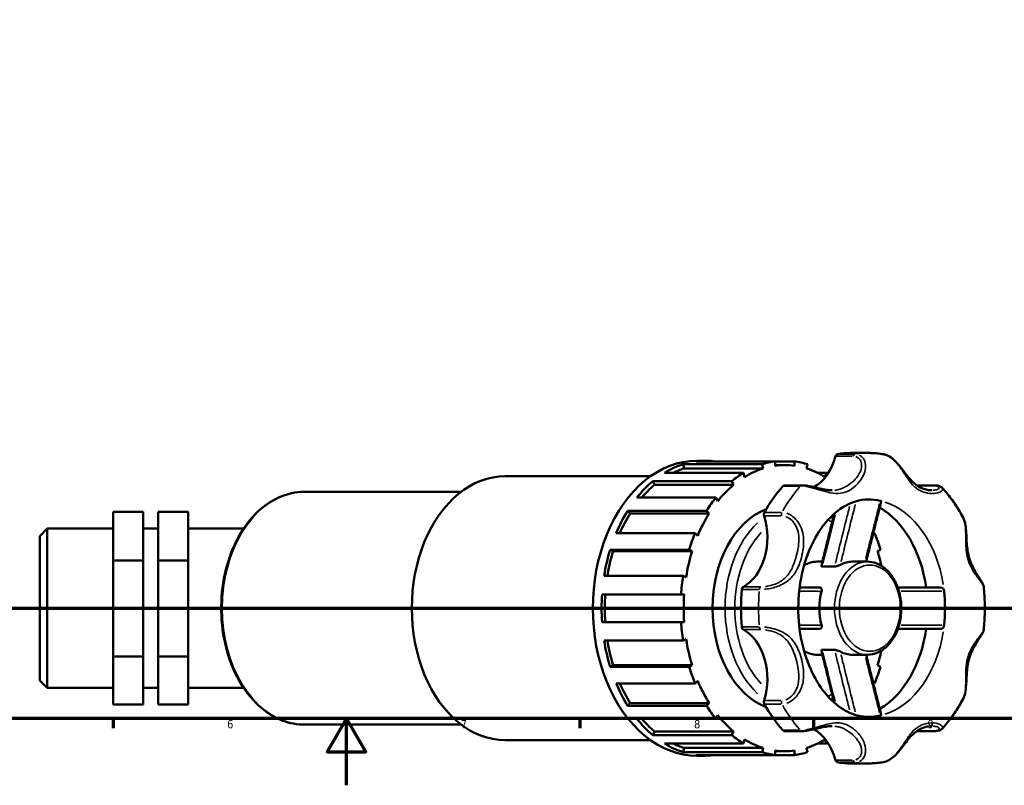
# Model space of a CAD drawing. Header units: millimetres. Extents: x 0 to 1019, y 0 to 1098.
# Tile 2 of 8: x 322 to 618, y 0 to 230. Entities that reach past the tile are written whole.
import ezdxf

# ---------------------------------------------------------------- set-up
doc = ezdxf.new("R2010")
doc.units = ezdxf.units.MM
doc.linetypes.add('CHAIN', pattern=[0.7087, 0.4724, -0.0591, 0.1181, -0.0591])
for name, color, linetype, lineweight in [('Border (ISO)', 7, 'Continuous', 70), ('Section Line (ISO)', 7, 'CHAIN', 70), ('Visible (ISO)', 7, 'Continuous', 50), ('Visible Narrow (ISO)', 7, 'Continuous', 35)]:
    doc.layers.add(name, color=color, linetype=linetype, lineweight=lineweight)
doc.styles.add('Note Text (ISO)', font='tahoma.ttf')

# ---------------------------------------------------------------- blocks, each defined once
blk = doc.blocks.new('Borders Default Border')
at = {"layer": 'Border (ISO)'}
for p, q in [((350.42, 20), (350.42, 17.1)), ((490.58, 20), (490.58, 17.1)), ((560.67, 20), (560.67, 17.1))]:
    blk.add_line(p, q, dxfattribs=at)
at = {"layer": 'Border (ISO)', "flags": 128}
for points in [[(20, 20), (20, 574), (821, 574), (821, 20), (20, 20)], [(420.5, 0), (420.5, 20), (414.73, 10), (426.27, 10), (420.5, 20)]]:
    blk.add_lwpolyline(points, dxfattribs=at)
at = {"layer": 'Border (ISO)', "color": 232, "true_color": 0xca0064, "char_height": 2.5, "attachment_point": 7, "style": 'Note Text (ISO)'}
for s, insert in [('6', (384.66, 17.05)), ('7', (454.77, 17.1)), ('8', (524.81, 17.04)), ('9', (594.88, 17.05))]:
    blk.add_mtext(s, dxfattribs=dict(at, insert=insert))
blk = doc.blocks.new('2dTransSection0')
at = {"layer": 'Section Line (ISO)', "linetype": 'CHAIN'}
blk.add_line((255.14, 53.13), (757.1, 53.13), dxfattribs=at)

msp = doc.modelspace()

# ---------------------------------------------------------------- linework, layer by layer
at = {"layer": 'Visible (ISO)'}
for p, q in [((571.842, 99.707), (577.111, 99.707)), ((521.515, 96.307), (545.227, 96.307)), ((521.515, 96.307), (521.806, 95.039)), ((545.518, 95.039), (521.806, 95.039)), ((549.141, 97.184), (525.429, 97.184)), ((525.722, 97.378), (528.356, 97.378)), ((545.227, 96.307), (545.518, 95.039)), ((549.141, 97.184), (554.996, 97.184)), ((549.141, 95.85), (549.141, 97.184)), ((552.069, 96.05), (549.141, 96.05)), ((554.996, 97.184), (554.996, 95.85)), ((558.619, 95.039), (558.91, 96.307)), ((468.088, 92.72), (511.749, 92.72)), ((539.659, 93.748), (515.947, 93.748)), ((539.95, 92.48), (539.659, 93.748)), ((561.874, 93.748), (564.479, 93.748)), ((564.479, 93.748), (564.187, 92.48)), ((512.416, 91.204), (536.128, 91.204)), ((512.416, 91.204), (512.97, 90.125)), ((536.682, 90.125), (512.97, 90.125)), ((536.128, 91.204), (536.682, 90.125)), ((557.23, 89.99), (551.96, 89.99)), ((591.724, 89.99), (596.993, 89.99)), ((407.868, 88.063), (454.915, 88.063)), ((531.391, 86.337), (507.679, 86.337)), ((531.945, 85.258), (531.391, 86.337)), ((350.411, 81.999), (359.411, 81.999)), ((350.411, 67.473), (350.411, 81.999)), ((359.411, 67.473), (359.411, 81.999)), ((363.911, 81.999), (363.911, 67.473)), ((363.911, 81.999), (372.911, 81.999)), ((372.911, 81.999), (372.911, 67.473)), ((504.877, 82.374), (528.589, 82.374)), ((504.877, 82.374), (505.639, 81.59)), ((529.352, 81.59), (505.639, 81.59)), ((528.589, 82.374), (529.352, 81.59)), ((328.411, 74.783), (330.661, 77.033)), ((330.661, 77.033), (330.661, 29.23)), ((330.661, 77.033), (350.411, 77.033)), ((359.411, 77.033), (363.911, 77.033)), ((372.911, 77.033), (389.626, 77.033)), ((328.411, 31.48), (328.411, 74.783)), ((525.147, 75.675), (501.435, 75.675)), ((525.91, 74.892), (525.147, 75.675)), ((578.99, 75.675), (578.493, 75.165)), ((578.621, 75.675), (578.99, 75.675)), ((499.636, 70.682), (523.348, 70.682)), ((499.636, 70.682), (500.533, 70.27)), ((524.245, 70.27), (500.533, 70.27)), ((523.348, 70.682), (524.245, 70.27)), ((579.892, 70.27), (580.789, 70.682)), ((350.411, 67.473), (359.411, 67.473)), ((350.411, 38.606), (350.411, 67.473)), ((359.411, 38.606), (359.411, 67.473)), ((363.911, 67.473), (363.911, 38.606)), ((363.911, 67.473), (372.911, 67.473)), ((372.911, 67.473), (372.911, 38.606)), ((561.778, 67.104), (563.341, 67.104)), ((563.325, 65.648), (567.037, 65.648)), ((572.317, 67.104), (576.854, 67.104)), ((521.539, 62.807), (497.827, 62.807)), ((522.436, 62.395), (521.539, 62.807)), ((497.207, 57.272), (520.919, 57.272)), ((520.919, 57.272), (521.862, 57.272)), ((520.919, 48.992), (497.207, 48.992)), ((521.862, 48.992), (520.919, 48.992)), ((497.827, 43.456), (521.539, 43.456)), ((521.539, 43.456), (522.436, 43.868)), ((350.411, 38.606), (359.411, 38.606)), ((350.411, 24.264), (350.411, 38.606)), ((359.411, 24.264), (359.411, 38.606)), ((363.911, 38.606), (363.911, 24.264)), ((363.911, 38.606), (372.911, 38.606)), ((372.911, 38.606), (372.911, 24.264)), ((561.778, 39.159), (563.341, 39.159)), ((563.325, 40.615), (567.037, 40.615)), ((572.317, 39.159), (576.854, 39.159)), ((500.533, 35.993), (499.636, 35.581)), ((523.348, 35.581), (499.636, 35.581)), ((524.245, 35.993), (500.533, 35.993)), ((524.245, 35.993), (523.348, 35.581)), ((580.789, 35.581), (579.892, 35.993)), ((328.411, 31.48), (330.661, 29.23)), ((501.435, 30.588), (525.147, 30.588)), ((525.147, 30.588), (525.91, 31.372)), ((578.493, 31.098), (578.99, 30.588)), ((578.99, 30.588), (578.621, 30.588)), ((330.661, 29.23), (350.411, 29.23)), ((359.411, 29.23), (363.911, 29.23)), ((372.911, 29.23), (389.626, 29.23)), ((350.411, 24.264), (359.411, 24.264)), ((363.911, 24.264), (372.911, 24.264)), ((505.639, 24.673), (504.877, 23.889)), ((528.589, 23.889), (504.877, 23.889)), ((529.352, 24.673), (505.639, 24.673)), ((529.352, 24.673), (528.589, 23.889)), ((531.391, 19.926), (531.945, 21.005)), ((407.868, 18.2), (454.915, 18.2)), ((507.679, 19.926), (531.391, 19.926)), ((512.97, 16.138), (512.416, 15.059)), ((536.128, 15.059), (512.416, 15.059)), ((536.682, 16.138), (512.97, 16.138)), ((536.682, 16.138), (536.128, 15.059)), ((551.96, 16.273), (557.23, 16.273)), ((596.993, 16.273), (591.724, 16.273)), ((468.088, 13.543), (511.749, 13.543)), ((515.947, 12.515), (539.659, 12.515)), ((539.659, 12.515), (539.95, 13.783)), ((564.479, 12.515), (561.874, 12.515)), ((564.187, 13.783), (564.479, 12.515)), ((521.806, 11.224), (521.515, 9.956)), ((545.227, 9.956), (521.515, 9.956)), ((545.518, 11.224), (521.806, 11.224)), ((525.429, 9.079), (549.141, 9.079)), ((525.722, 8.885), (528.356, 8.885)), ((545.518, 11.224), (545.227, 9.956)), ((549.141, 9.079), (549.141, 10.413)), ((552.069, 10.213), (549.141, 10.213)), ((554.996, 9.079), (549.141, 9.079)), ((554.996, 10.413), (554.996, 9.079)), ((558.91, 9.956), (558.619, 11.224)), ((571.842, 6.557), (577.111, 6.557))]:
    msp.add_line(p, q, dxfattribs=at)
for centre, major_axis, start_param, end_param in [((556.852, 104.311), (0, -15.808), 0.3543387, 1.2086624), ((567.989, 98.344), (0, 1.035), 0.1199383, 1.2086624), ((571.842, 53.132), (0, 46.575), 0, 0.1199383), ((525.722, 53.132), (0, 44.246), 0, 3.1415927), ((528.356, 53.132), (0, 44.246), 0.2204549, 0.4078636), ((528.356, 53.132), (0, 42.919), 0.217548, 0.3290147), ((528.356, 53.132), (0, 44.246), 6.189481, 6.3768896), ((552.069, 53.132), (0, 42.919), 0.217548, 0.4107706), ((552.069, 53.132), (0, 44.246), 0.0937043, 0.2204549), ((552.069, 53.132), (0, 42.919), 6.186574, 6.3797966), ((552.069, 53.132), (0, 44.246), 6.0627304, 6.189481), ((552.069, 53.132), (0, 42.919), 5.8724147, 6.0656373), ((468.088, 53.132), (0, 39.589), 0, 3.1415927), ((552.069, 53.132), (0, -44.246), 3.5494562, 3.6762069), ((552.069, 53.132), (0, 44.246), 5.8582089, 5.8753217), ((528.356, 53.132), (0, 44.246), 0.5346142, 0.7220229), ((528.356, 53.132), (0, -42.919), 3.6732999, 3.8277587), ((552.069, 53.132), (0, -42.919), 3.6732999, 3.8665225), ((571.842, 53.132), (0, -46.575), 3.8070525, 4.0469291), ((551.96, 88.955), (0, 1.035), 0, 0.6654598), ((591.724, 88.955), (0, 1.035), 0, 0.0705857), ((552.069, 53.132), (0, -44.246), 3.8636155, 3.9903661), ((577.111, 53.132), (0, 32.602), 6.1255075, 6.2831853), ((552.069, 53.132), (0, 30.74), 0.2602148, 2.8813778), ((571.842, 53.132), (0, 32.602), 4.9040362, 5.8957875), ((528.356, 53.132), (0, 44.246), 0.8487735, 1.0361821), ((528.356, 53.132), (0, -42.919), 3.9874591, 4.15936), ((552.069, 53.132), (0, -42.919), 3.9874591, 4.1806818), ((535.653, 74.331), (0, -15.808), 0.3621339, 1.9940606), ((546.511, 81.249), (0, -1.035), 4.0469291, 5.1356532), ((552.069, 53.132), (0, -44.246), 4.1777748, 4.3045254), ((552.069, 53.132), (0, 44.246), 5.1202526, 5.2470032), ((528.356, 53.132), (0, 44.246), 1.1629327, 1.3503414), ((528.356, 53.132), (0, -42.919), 4.3016184, 4.4849977), ((552.069, 53.132), (0, -42.919), 4.3016184, 4.494841), ((552.069, 53.132), (0, 42.919), 5.0138607, 5.1231596), ((561.778, 53.132), (0, 13.972), 0, 0.4091136), ((572.317, 53.132), (0, 13.973), 0, 0.3695748), ((552.069, 53.132), (0, -44.246), 4.491934, 4.6186847), ((539.872, 58.581), (0, 1.035), 0.3621339, 1.450858), ((528.356, 53.132), (0, 44.246), 1.477092, 1.6645006), ((528.356, 53.132), (0, -42.919), 4.6157777, 4.8090003), ((552.069, 53.132), (0, -42.919), 4.6157777, 4.8090003), ((571.842, 53.132), (0, -46.575), 4.5924507, 4.8323273), ((572.317, 53.132), (0, -13.972), 4.3428142, 5.0819638), ((577.111, 53.132), (0, 32.603), 4.5547112, 4.8700668), ((552.069, 53.132), (0, -44.246), 4.8060933, 4.9328439), ((539.872, 47.683), (0, -1.035), 4.8323273, 5.9210514), ((535.653, 31.932), (0, 15.808), 4.2891247, 5.9210514), ((571.842, 53.132), (0, -32.602), 0.3873978, 1.3791491), ((528.356, 53.132), (0, 44.246), 1.7912513, 1.9786599), ((528.356, 53.132), (0, -42.919), 4.9397802, 5.1231596), ((552.069, 53.132), (0, -42.919), 4.9299369, 5.1231596), ((561.778, 53.132), (0, -13.972), 5.8740717, 6.2831853), ((572.317, 53.132), (0, -13.973), 5.9136105, 6.2831853), ((552.069, 53.132), (0, 42.919), 4.3016184, 4.4109173), ((552.069, 53.132), (0, -44.246), 5.1202526, 5.2470032), ((552.069, 53.132), (0, 44.246), 4.1777748, 4.3045254), ((528.356, 53.132), (0, 44.246), 2.1054105, 2.2928192), ((528.356, 53.132), (0, -42.919), 5.265418, 5.4373188), ((552.069, 53.132), (0, -42.919), 5.2440962, 5.4373188), ((552.069, 53.132), (0, -44.246), 5.4344118, 5.5611625), ((546.511, 25.014), (0, -1.035), 4.2891247, 5.3778488), ((571.842, 53.132), (0, -46.575), 5.3778488, 5.6177255), ((552.069, 53.132), (0, -42.919), 5.5582555, 5.7514781), ((577.111, 53.132), (0, -32.602), 0, 0.1576778), ((528.356, 53.132), (0, 44.246), 2.4195698, 2.6069784), ((528.356, 53.132), (0, -42.919), 5.5970192, 5.7514781), ((552.069, 53.132), (0, -44.246), 5.7485711, 5.8753217), ((551.96, 17.308), (0, -1.035), 5.6177255, 6.2831853), ((556.852, 1.952), (0, 15.808), 5.0745229, 5.9288438), ((591.724, 17.308), (0, -1.035), 6.2125201, 6.2831853), ((528.356, 53.132), (0, -44.246), 5.8753217, 6.0627304), ((528.356, 53.132), (0, -42.919), 5.9541706, 6.0656373), ((552.069, 53.132), (0, -42.919), 5.8724147, 6.0656373), ((552.069, 53.132), (0, -42.919), 0.217548, 0.4107706), ((552.069, 53.132), (0, 44.246), 3.5494562, 3.5665691), ((528.356, 53.132), (0, -44.246), 6.189481, 6.3768896), ((552.069, 53.132), (0, -44.246), 6.0627304, 6.189481), ((552.069, 53.132), (0, -42.919), 6.186574, 6.3797966), ((552.069, 53.132), (0, -44.246), 0.0937043, 0.2204549), ((567.989, 7.919), (0, -1.035), 5.0745229, 6.163247), ((571.842, 53.132), (0, -46.575), 6.163247, 6.2831853)]:
    msp.add_ellipse(centre, major_axis=major_axis, ratio=0.7071068, start_param=start_param, end_param=end_param, dxfattribs=at)
for points, knots in [([(581.653, 99.32), (581.353, 99.371), (581.052, 99.417), (580.449, 99.5), (580.147, 99.536), (579.541, 99.598), (579.238, 99.624), (578.631, 99.665), (578.327, 99.681), (577.72, 99.701), (577.416, 99.707), (577.111, 99.707)], [3.02116393, 3.02116393, 3.02116393, 3.02116393, 3.04524968, 3.04524968, 3.06933542, 3.06933542, 3.09342117, 3.09342117, 3.11750691, 3.11750691, 3.14159265, 3.14159265, 3.14159265, 3.14159265]), ([(596.275, 88.504), (595.931, 88.504), (595.558, 88.532), (594.701, 88.664), (594.212, 88.783), (593.257, 89.109), (592.79, 89.317), (591.898, 89.818), (591.473, 90.111), (590.653, 90.786), (590.258, 91.169), (589.471, 92.03), (589.08, 92.509), (588.355, 93.444), (588.028, 93.882), (587.407, 94.702), (587.12, 95.078), (586.561, 95.778), (586.293, 96.102), (585.505, 96.991), (584.953, 97.544), (583.815, 98.441), (583.235, 98.799), (582.309, 99.168), (581.983, 99.263), (581.653, 99.32)], [1.0280299, 1.0280299, 1.0280299, 1.0280299, 1.2108726, 1.2108726, 1.4388868, 1.4388868, 1.6669009, 1.6669009, 1.8949151, 1.8949151, 2.1229293, 2.1229293, 2.3509434, 2.3509434, 2.5296894, 2.5296894, 2.6717314, 2.6717314, 2.7922843, 2.7922843, 3.0093437, 3.0093437, 3.2055752, 3.2055752, 3.3081715, 3.3081715, 3.3081715, 3.3081715]), ([(566.295, 88.504), (565.834, 88.504), (565.34, 88.541), (564.262, 88.691), (563.677, 88.805), (562.44, 89.08), (561.79, 89.239), (560.527, 89.534), (559.916, 89.67), (558.73, 89.88), (558.155, 89.955), (557.49, 89.987), (557.358, 89.99), (557.23, 89.99)], [2.351331, 2.351331, 2.351331, 2.351331, 2.556939, 2.556939, 2.762547, 2.762547, 2.9638317, 2.9638317, 3.1471749, 3.1471749, 3.3323036, 3.3323036, 3.379371, 3.379371, 3.379371, 3.379371]), ([(596.993, 89.99), (597.174, 89.99), (597.349, 89.983), (597.686, 89.956), (597.849, 89.934), (598.162, 89.875), (598.312, 89.837), (598.605, 89.737), (598.748, 89.675), (599.026, 89.512), (599.164, 89.411), (599.291, 89.273)], [0, 0, 0, 0, 0.06609124, 0.06609124, 0.13218247, 0.13218247, 0.19827371, 0.19827371, 0.26436494, 0.26436494, 0.33045618, 0.33045618, 0.33045618, 0.33045618]), ([(605.584, 80.336), (605.231, 80.995), (604.864, 81.642), (604.104, 82.914), (603.71, 83.538), (602.896, 84.759), (602.476, 85.357), (601.61, 86.526), (601.164, 87.096), (600.246, 88.207), (599.775, 88.748), (599.291, 89.273)], [2.21910908, 2.21910908, 2.21910908, 2.21910908, 2.27270278, 2.27270278, 2.32629648, 2.32629648, 2.37989018, 2.37989018, 2.43348389, 2.43348389, 2.48707759, 2.48707759, 2.48707759, 2.48707759]), ([(407.868, 88.063), (405.233, 88.063), (402.599, 87.477), (397.582, 85.194), (395.204, 83.486), (390.925, 79.106), (389.033, 76.417), (385.944, 70.338), (384.751, 66.943), (383.189, 59.803), (382.821, 56.058), (382.943, 48.594), (383.435, 44.877), (385.231, 37.841), (386.536, 34.524), (389.838, 28.629), (391.833, 26.051), (396.315, 21.917), (398.797, 20.355), (403.507, 18.601), (405.687, 18.2), (407.868, 18.2)], [3.1415927, 3.1415927, 3.1415927, 3.1415927, 3.4528142, 3.4528142, 3.7682002, 3.7682002, 4.0892315, 4.0892315, 4.412334, 4.412334, 4.7356618, 4.7356618, 5.0589449, 5.0589449, 5.3822774, 5.3822774, 5.7052511, 5.7052511, 6.025647, 6.025647, 6.2831853, 6.2831853, 6.2831853, 6.2831853]), ([(577.111, 85.734), (574.597, 85.734), (572.046, 85.012), (567.456, 82.14), (565.439, 80.296), (561.977, 75.75), (560.5, 73.149), (558.144, 67.353), (557.258, 64.17), (556.181, 57.514), (555.993, 54.042), (556.346, 47.185), (556.888, 43.801), (558.621, 37.492), (559.811, 34.568), (562.657, 29.466), (564.312, 27.29), (567.884, 23.793), (569.801, 22.507), (573.518, 20.898), (575.318, 20.529), (577.111, 20.529)], [3.1415927, 3.1415927, 3.1415927, 3.1415927, 3.5581111, 3.5581111, 3.8898766, 3.8898766, 4.1906431, 4.1906431, 4.4874344, 4.4874344, 4.7850779, 4.7850779, 5.0830796, 5.0830796, 5.3801974, 5.3801974, 5.6776551, 5.6776551, 5.9862192, 5.9862192, 6.2831853, 6.2831853, 6.2831853, 6.2831853]), ([(576.501, 67.104), (576.709, 67.967), (576.92, 68.829), (577.45, 70.985), (577.772, 72.278), (578.417, 74.865), (578.742, 76.157), (579.393, 78.741), (579.719, 80.033), (580.373, 82.616), (580.701, 83.908), (581.029, 85.199)], [0.2885555, 0.2885555, 0.2885555, 0.2885555, 0.5625541, 0.5625541, 0.974225, 0.974225, 1.3858959, 1.3858959, 1.7975668, 1.7975668, 2.2092377, 2.2092377, 2.2092377, 2.2092377]), ([(580.731, 85.33), (580.822, 85.309), (580.893, 85.288), (580.998, 85.246), (581.026, 85.225), (581.03, 85.204), (581.029, 85.201), (581.029, 85.199)], [0, 0, 0, 0, 0.038898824, 0.038898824, 0.08120169, 0.08120169, 0.087404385, 0.087404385, 0.087404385, 0.087404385]), ([(563.03, 65.803), (563.339, 67.105), (563.654, 68.403), (564.29, 70.995), (564.611, 72.289), (565.256, 74.875), (565.58, 76.166), (566.229, 78.749), (566.555, 80.039), (566.895, 81.381), (566.908, 81.433), (566.921, 81.485)], [0.1004788, 0.1004788, 0.1004788, 0.1004788, 0.5114435, 0.5114435, 0.9224082, 0.9224082, 1.3333729, 1.3333729, 1.7443376, 1.7443376, 1.7608963, 1.7608963, 1.7608963, 1.7608963]), ([(611.766, 59.515), (611.734, 59.827), (611.641, 60.087), (611.387, 60.666), (611.203, 60.982), (610.784, 61.66), (610.546, 62.021), (610.023, 62.824), (609.735, 63.27), (609.103, 64.314), (608.763, 64.922), (608.135, 66.212), (607.851, 66.896), (607.378, 68.312), (607.19, 69.043), (606.905, 70.551), (606.807, 71.327), (606.67, 72.915), (606.63, 73.728), (606.559, 75.194), (606.529, 75.844), (606.437, 76.994), (606.385, 77.496), (606.239, 78.403), (606.153, 78.812), (605.92, 79.6), (605.774, 79.98), (605.584, 80.336)], [0.4807483, 0.4807483, 0.4807483, 0.4807483, 0.605662, 0.605662, 0.7706886, 0.7706886, 0.9425204, 0.9425204, 1.1348062, 1.1348062, 1.3743605, 1.3743605, 1.6231806, 1.6231806, 1.8720007, 1.8720007, 2.1208208, 2.1208208, 2.3683933, 2.3683933, 2.5619029, 2.5619029, 2.7130036, 2.7130036, 2.8409765, 2.8409765, 2.9689495, 2.9689495, 2.9689495, 2.9689495]), ([(563.325, 65.648), (563.235, 65.648), (563.161, 65.659), (563.061, 65.7), (563.033, 65.729), (563.026, 65.777), (563.027, 65.79), (563.03, 65.803)], [0, 0, 0, 0, 0.038229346, 0.038229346, 0.073705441, 0.073705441, 0.08581905, 0.08581905, 0.08581905, 0.08581905]), ([(568.748, 66.161), (568.654, 66.109), (568.541, 66.056), (568.273, 65.943), (568.115, 65.884), (567.785, 65.777), (567.611, 65.73), (567.371, 65.681), (567.297, 65.669), (567.158, 65.653), (567.094, 65.648), (567.037, 65.648)], [0, 0, 0, 0, 0.04286007, 0.04286007, 0.09299754, 0.09299754, 0.14676667, 0.14676667, 0.17209893, 0.17209893, 0.19662858, 0.19662858, 0.19662858, 0.19662858]), ([(576.854, 39.159), (577.911, 39.159), (578.966, 39.386), (580.983, 40.264), (581.941, 40.926), (583.683, 42.635), (584.458, 43.697), (585.736, 46.109), (586.232, 47.465), (586.89, 50.321), (587.051, 51.822), (587.022, 54.817), (586.832, 56.311), (586.117, 59.147), (585.593, 60.488), (584.251, 62.877), (583.434, 63.927), (581.592, 65.604), (580.57, 66.24), (578.634, 66.944), (577.744, 67.104), (576.854, 67.104)], [0, 0, 0, 0, 0.2987473, 0.2987473, 0.6063437, 0.6063437, 0.9279521, 0.9279521, 1.2558028, 1.2558028, 1.5845638, 1.5845638, 1.9132418, 1.9132418, 2.2420011, 2.2420011, 2.5696062, 2.5696062, 2.8899897, 2.8899897, 3.1415927, 3.1415927, 3.1415927, 3.1415927]), ([(562.577, 59.342), (562.163, 59.342), (561.752, 59.342), (560.773, 59.342), (560.206, 59.342), (559.641, 59.342), (558.708, 59.342), (557.782, 59.342), (556.739, 59.342), (556.62, 59.342), (556.501, 59.342)], [0.543686, 0.543686, 0.543686, 0.543686, 0.823198, 0.823198, 1.2142034, 1.2142034, 1.2142034, 1.8606816, 1.8606816, 1.9439099, 1.9439099, 1.9439099, 1.9439099]), ([(562.577, 59.342), (562.675, 59.342), (562.763, 59.317), (562.929, 59.22), (563.001, 59.14), (563.112, 58.931), (563.147, 58.798), (563.16, 58.575), (563.159, 58.497), (563.141, 58.339), (563.126, 58.259), (563.104, 58.179)], [0, 0, 0, 0, 0.04141228, 0.04141228, 0.09042225, 0.09042225, 0.14405655, 0.14405655, 0.17071913, 0.17071913, 0.19652291, 0.19652291, 0.19652291, 0.19652291]), ([(598.917, 59.342), (596.762, 59.342), (594.608, 59.342), (590.42, 59.342), (588.386, 59.342), (586.356, 59.342), (586.232, 59.342), (586.108, 59.342), (585.984, 59.342)], [0.5832914, 0.5832914, 0.5832914, 0.5832914, 1.2980666, 1.2980666, 1.9737632, 1.9737632, 1.9737632, 2.0150329, 2.0150329, 2.0150329, 2.0150329]), ([(598.917, 59.342), (599.024, 59.342), (599.134, 59.313), (599.351, 59.2), (599.457, 59.115), (599.639, 58.905), (599.716, 58.783), (599.801, 58.585), (599.823, 58.519), (599.859, 58.386), (599.871, 58.319), (599.879, 58.251)], [0, 0, 0, 0, 0.04519458, 0.04519458, 0.09221496, 0.09221496, 0.13704667, 0.13704667, 0.1579098, 0.1579098, 0.17847194, 0.17847194, 0.17847194, 0.17847194]), ([(611.766, 46.748), (611.853, 47.594), (611.922, 48.443), (612.026, 50.145), (612.061, 50.998), (612.096, 52.705), (612.096, 53.559), (612.061, 55.265), (612.026, 56.118), (611.922, 57.82), (611.853, 58.669), (611.766, 59.515)], [1.42702002, 1.42702002, 1.42702002, 1.42702002, 1.48453054, 1.48453054, 1.54204107, 1.54204107, 1.59955159, 1.59955159, 1.65706211, 1.65706211, 1.71457263, 1.71457263, 1.71457263, 1.71457263]), ([(563.104, 48.084), (563.14, 47.951), (563.158, 47.82), (563.159, 47.553), (563.136, 47.421), (563.046, 47.188), (562.976, 47.088), (562.841, 46.989), (562.793, 46.964), (562.69, 46.93), (562.635, 46.922), (562.577, 46.922)], [0, 0, 0, 0, 0.04286082, 0.04286082, 0.09299906, 0.09299906, 0.14676789, 0.14676789, 0.17209981, 0.17209981, 0.19662857, 0.19662857, 0.19662857, 0.19662857]), ([(599.879, 48.012), (599.865, 47.884), (599.832, 47.758), (599.731, 47.51), (599.661, 47.392), (599.491, 47.181), (599.39, 47.092), (599.223, 46.994), (599.162, 46.967), (599.039, 46.931), (598.978, 46.922), (598.917, 46.922)], [0, 0, 0, 0, 0.03889909, 0.03889909, 0.08120234, 0.08120234, 0.12704577, 0.12704577, 0.15270841, 0.15270841, 0.1781539, 0.1781539, 0.1781539, 0.1781539]), ([(556.501, 46.922), (556.57, 46.922), (556.64, 46.922), (557.674, 46.922), (558.642, 46.922), (559.618, 46.922), (560.194, 46.922), (560.772, 46.922), (561.76, 46.922), (562.167, 46.922), (562.577, 46.922)], [1.2495587, 1.2495587, 1.2495587, 1.2495587, 1.2980666, 1.2980666, 1.9737632, 1.9737632, 1.9737632, 2.3728714, 2.3728714, 2.6497828, 2.6497828, 2.6497828, 2.6497828]), ([(585.984, 46.922), (586.092, 46.922), (586.199, 46.922), (586.307, 46.922), (588.249, 46.922), (590.195, 46.922), (594.399, 46.922), (596.658, 46.922), (598.917, 46.922)], [1.1784357, 1.1784357, 1.1784357, 1.1784357, 1.2142034, 1.2142034, 1.2142034, 1.8606816, 1.8606816, 2.6101771, 2.6101771, 2.6101771, 2.6101771]), ([(605.584, 25.927), (605.864, 26.452), (606.05, 27.029), (606.352, 28.393), (606.436, 29.195), (606.532, 30.519), (606.558, 31.04), (606.613, 32.188), (606.642, 32.814), (606.735, 34.191), (606.806, 34.936), (607.026, 36.432), (607.18, 37.179), (607.586, 38.628), (607.837, 39.329), (608.424, 40.68), (608.759, 41.331), (609.469, 42.572), (609.844, 43.163), (610.491, 44.158), (610.767, 44.573), (611.188, 45.257), (611.349, 45.534), (611.615, 46.101), (611.729, 46.39), (611.766, 46.748)], [0.4104404, 0.4104404, 0.4104404, 0.4104404, 0.5992036, 0.5992036, 0.8400848, 0.8400848, 0.99536, 0.99536, 1.1850271, 1.1850271, 1.4198293, 1.4198293, 1.6686496, 1.6686496, 1.9174699, 1.9174699, 2.1662902, 2.1662902, 2.4151104, 2.4151104, 2.612081, 2.612081, 2.7553622, 2.7553622, 2.8986433, 2.8986433, 2.8986433, 2.8986433]), ([(563.03, 40.46), (563.026, 40.474), (563.026, 40.487), (563.034, 40.536), (563.063, 40.564), (563.163, 40.605), (563.236, 40.615), (563.325, 40.615)], [0.067832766, 0.067832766, 0.067832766, 0.067832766, 0.08046726, 0.08046726, 0.116156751, 0.116156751, 0.153757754, 0.153757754, 0.153757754, 0.153757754]), ([(566.921, 24.778), (566.908, 24.83), (566.895, 24.882), (566.555, 26.224), (566.229, 27.515), (565.58, 30.097), (565.256, 31.389), (564.611, 33.974), (564.29, 35.268), (563.654, 37.86), (563.339, 39.158), (563.03, 40.46)], [0.5883667, 0.5883667, 0.5883667, 0.5883667, 0.6049254, 0.6049254, 1.0158901, 1.0158901, 1.4268548, 1.4268548, 1.8378195, 1.8378195, 2.2487842, 2.2487842, 2.2487842, 2.2487842]), ([(567.037, 40.615), (567.134, 40.615), (567.248, 40.603), (567.516, 40.555), (567.673, 40.516), (568, 40.419), (568.173, 40.358), (568.411, 40.263), (568.487, 40.23), (568.627, 40.165), (568.691, 40.134), (568.748, 40.103)], [0, 0, 0, 0, 0.04141148, 0.04141148, 0.09042054, 0.09042054, 0.144055, 0.144055, 0.17071806, 0.17071806, 0.19652292, 0.19652292, 0.19652292, 0.19652292]), ([(581.029, 21.065), (580.701, 22.356), (580.373, 23.647), (579.719, 26.23), (579.393, 27.522), (578.742, 30.106), (578.417, 31.399), (577.772, 33.985), (577.45, 35.279), (576.92, 37.435), (576.709, 38.297), (576.501, 39.159)], [0.139795, 0.139795, 0.139795, 0.139795, 0.5514659, 0.5514659, 0.9631369, 0.9631369, 1.3748078, 1.3748078, 1.7864788, 1.7864788, 2.0604773, 2.0604773, 2.0604773, 2.0604773]), ([(599.291, 16.99), (599.775, 17.515), (600.246, 18.056), (601.164, 19.167), (601.61, 19.738), (602.476, 20.906), (602.896, 21.504), (603.71, 22.726), (604.104, 23.349), (604.864, 24.621), (605.231, 25.269), (605.584, 25.927)], [0.65451507, 0.65451507, 0.65451507, 0.65451507, 0.70810877, 0.70810877, 0.76170247, 0.76170247, 0.81529617, 0.81529617, 0.86888987, 0.86888987, 0.92248357, 0.92248357, 0.92248357, 0.92248357]), ([(581.029, 21.065), (581.029, 21.064), (581.029, 21.064), (581.032, 21.044), (581.007, 21.022), (580.928, 20.988), (580.896, 20.977), (580.822, 20.955), (580.779, 20.944), (580.731, 20.934)], [0.090994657, 0.090994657, 0.090994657, 0.090994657, 0.092214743, 0.092214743, 0.137046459, 0.137046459, 0.157909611, 0.157909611, 0.178471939, 0.178471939, 0.178471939, 0.178471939]), ([(557.23, 16.273), (557.783, 16.273), (558.394, 16.336), (559.63, 16.536), (560.248, 16.667), (561.464, 16.946), (562.061, 17.092), (563.238, 17.364), (563.813, 17.487), (564.91, 17.672), (565.428, 17.731), (566.039, 17.757), (566.168, 17.76), (566.295, 17.76)], [0, 0, 0, 0, 0.2020723, 0.2020723, 0.388478, 0.388478, 0.5712724, 0.5712724, 0.7660111, 0.7660111, 0.9716171, 0.9716171, 1.02803, 1.02803, 1.02803, 1.02803]), ([(581.653, 6.943), (582.185, 7.035), (582.707, 7.226), (583.763, 7.786), (584.292, 8.172), (585.316, 9.075), (585.805, 9.597), (586.766, 10.721), (587.227, 11.324), (588.208, 12.62), (588.711, 13.295), (589.553, 14.323), (589.898, 14.715), (590.645, 15.469), (591.047, 15.821), (591.888, 16.439), (592.327, 16.704), (593.243, 17.149), (593.721, 17.328), (594.915, 17.661), (595.642, 17.76), (596.275, 17.76)], [0.0711982, 0.0711982, 0.0711982, 0.0711982, 0.2367817, 0.2367817, 0.4231843, 0.4231843, 0.6228828, 0.6228828, 0.8459206, 0.8459206, 1.1286639, 1.1286639, 1.3305881, 1.3305881, 1.5586013, 1.5586013, 1.7866146, 1.7866146, 2.0146279, 2.0146279, 2.351331, 2.351331, 2.351331, 2.351331]), ([(599.291, 16.99), (599.164, 16.853), (599.026, 16.751), (598.748, 16.588), (598.605, 16.526), (598.312, 16.426), (598.162, 16.388), (597.849, 16.329), (597.686, 16.308), (597.349, 16.28), (597.174, 16.273), (596.993, 16.273)], [3.04890407, 3.04890407, 3.04890407, 3.04890407, 3.11499746, 3.11499746, 3.18109084, 3.18109084, 3.24718423, 3.24718423, 3.31327762, 3.31327762, 3.37937101, 3.37937101, 3.37937101, 3.37937101]), ([(577.111, 6.557), (577.416, 6.557), (577.72, 6.562), (578.327, 6.583), (578.631, 6.598), (579.238, 6.639), (579.541, 6.665), (580.147, 6.727), (580.449, 6.763), (581.052, 6.846), (581.353, 6.892), (581.653, 6.943)], [0, 0, 0, 0, 0.02408574, 0.02408574, 0.04817149, 0.04817149, 0.07225723, 0.07225723, 0.09634298, 0.09634298, 0.12042872, 0.12042872, 0.12042872, 0.12042872])]:
    msp.add_open_spline(points, degree=3, knots=knots, dxfattribs=at)
for points in [[(566.581, 80.141), (566.376, 80.294), (566.169, 80.442), (565.961, 80.587)], [(565.961, 25.677), (566.169, 25.821), (566.376, 25.97), (566.581, 26.123)]]:
    msp.add_open_spline(points, degree=3, dxfattribs=at)
at = {"layer": 'Visible Narrow (ISO)'}
for p, q in [((567.568, 98.711), (572.311, 98.711)), ((572.908, 99.372), (568.165, 99.372)), ((551.772, 89.769), (556.514, 89.769)), ((592.048, 89.899), (596.448, 89.899)), ((546.107, 80.824), (550.85, 80.824)), ((550.941, 81.888), (546.199, 81.888)), ((544.618, 59.548), (539.876, 59.548)), ((539.409, 58.704), (544.151, 58.704)), ((544.151, 47.559), (539.409, 47.559)), ((539.876, 46.715), (544.618, 46.715)), ((550.85, 25.439), (546.107, 25.439)), ((546.199, 24.375), (550.941, 24.375)), ((556.514, 16.494), (551.772, 16.494)), ((596.448, 16.365), (592.048, 16.365)), ((572.311, 7.552), (567.568, 7.552)), ((568.165, 6.891), (572.908, 6.891))]:
    msp.add_line(p, q, dxfattribs=at)
for centre, major_axis, start_param, end_param in [((573.259, 98.344), (0, 1.035), 0.1743745, 1.1542262), ((577.111, 53.132), (0, 46.575), 0.0059969, 0.1139414), ((577.111, 53.132), (0, -46.575), 3.8190463, 4.0349353), ((557.23, 88.955), (0, 1.035), 0.033273, 0.6321868), ((596.993, 88.955), (0, 1.035), 0.0211632, 0.402101), ((407.868, 53.132), (0, -34.931), 3.2986723, 6.1261057), ((577.111, 53.132), (0, 32.603), 4.9328388, 6.0627355), ((551.781, 81.249), (0, 1.035), 0.9597727, 1.9396244), ((555.874, 53.132), (0, -30.74), 3.7254018, 5.6993762), ((557.338, 53.132), (0, 28.67), 5.8306507, 5.8892644), ((557.338, 53.132), (0, 28.67), 0.6589827, 2.4826099), ((576.854, 53.132), (0, 13.972), 0.1570796, 2.984513), ((545.141, 58.581), (0, 1.035), 0.4165701, 1.3964218), ((577.111, 53.132), (0, -46.575), 4.6044445, 4.8203335), ((545.141, 47.683), (0, -1.035), 4.8867635, 5.8666152), ((577.111, 53.132), (0, -32.602), 0.2204498, 1.3503465), ((557.338, 53.132), (0, -28.67), 0.3939209, 0.4525346), ((551.781, 25.014), (0, -1.035), 4.3435609, 5.3234126), ((577.111, 53.132), (0, -46.575), 5.3898427, 5.6057316), ((557.23, 17.308), (0, -1.035), 5.6509985, 6.2499123), ((596.993, 17.308), (0, -1.035), 5.8810843, 6.2620221), ((573.259, 7.919), (0, -1.035), 5.1289591, 6.1088108), ((577.111, 53.132), (0, -46.575), 6.1692439, 6.2771884)]:
    msp.add_ellipse(centre, major_axis=major_axis, ratio=0.7071068, start_param=start_param, end_param=end_param, dxfattribs=at)
msp.add_ellipse((577.586, 53.132), major_axis=(0, -12.937), ratio=0.7071068, dxfattribs=at)
for points, knots in [([(558.349, 89.63), (558.355, 89.629), (558.361, 89.628), (559.294, 89.48), (560.322, 89.221), (561.805, 88.806), (562.275, 88.668), (563.772, 88.236), (564.738, 87.967), (566.805, 87.548), (567.828, 87.476), (569.707, 87.715), (570.577, 88.015), (572.291, 88.973), (573.136, 89.629), (574.59, 91.18), (575.213, 92.044), (575.981, 93.704), (576.208, 94.453), (576.353, 95.9), (576.291, 96.596), (575.879, 97.784), (575.555, 98.284), (574.933, 98.825), (574.716, 98.968), (574.483, 99.081)], [-3.2104025, -3.2104025, -3.2104025, -3.2104025, -3.2086862, -3.2086862, -2.9349179, -2.9349179, -2.8062176, -2.8062176, -2.5134588, -2.5134588, -2.1092558, -2.1092558, -1.7135808, -1.7135808, -1.3204321, -1.3204321, -0.969142, -0.969142, -0.7155733, -0.7155733, -0.4821317, -0.4821317, -0.2678509, -0.2678509, -0.1689686, -0.1689686, -0.1689686, -0.1689686]), ([(573.368, 98.597), (573.687, 98.5), (573.977, 98.342), (574.576, 97.834), (574.838, 97.43), (575.148, 96.468), (575.175, 95.903), (574.985, 94.722), (574.752, 94.107), (573.992, 92.73), (573.393, 92.003), (572.004, 90.665), (571.201, 90.077), (569.586, 89.165), (568.774, 88.844), (567.657, 88.611), (567.385, 88.569), (567.106, 88.542)], [0.1175666, 0.1175666, 0.1175666, 0.1175666, 0.2678509, 0.2678509, 0.4821317, 0.4821317, 0.7155733, 0.7155733, 0.969142, 0.969142, 1.3204321, 1.3204321, 1.7135808, 1.7135808, 2.1092558, 2.1092558, 2.2337645, 2.2337645, 2.2337645, 2.2337645]), ([(582.941, 98.882), (583.588, 98.555), (584.224, 98.077), (585.157, 97.182), (585.483, 96.827), (586.5, 95.623), (587.124, 94.723), (588.479, 92.715), (589.17, 91.654), (590.608, 89.904), (591.359, 89.201), (593.048, 88.157), (593.984, 87.814), (595.802, 87.505), (596.677, 87.503), (597.999, 87.735), (598.496, 87.905), (599.189, 88.329), (599.403, 88.577), (599.442, 88.824), (599.442, 88.827), (599.442, 88.83)], [-3.1592857, -3.1592857, -3.1592857, -3.1592857, -2.9348327, -2.9348327, -2.8061481, -2.8061481, -2.5133595, -2.5133595, -2.1091664, -2.1091664, -1.7135328, -1.7135328, -1.3204219, -1.3204219, -0.9691424, -0.9691424, -0.7155735, -0.7155735, -0.4821319, -0.4821319, -0.4793419, -0.4793419, -0.4793419, -0.4793419]), ([(597.041, 89.889), (597.152, 89.882), (597.257, 89.873), (597.672, 89.82), (597.925, 89.747), (598.331, 89.532), (598.428, 89.376), (598.362, 89.052), (598.175, 88.888), (597.564, 88.629), (597.124, 88.541), (596.614, 88.512), (596.599, 88.512), (596.585, 88.511)], [0.0514015, 0.0514015, 0.0514015, 0.0514015, 0.10301964, 0.10301964, 0.26785106, 0.26785106, 0.48213191, 0.48213191, 0.7155735, 0.7155735, 0.96914236, 0.96914236, 0.97662845, 0.97662845, 0.97662845, 0.97662845]), ([(571.519, 83.658), (571.164, 82.258), (570.809, 80.858), (569.84, 77.018), (569.226, 74.578), (568.62, 72.135), (568.309, 70.884), (568, 69.633), (567.55, 67.787), (567.407, 67.194), (567.264, 66.6)], [0.3305952, 0.3305952, 0.3305952, 0.3305952, 0.7768304, 0.7768304, 1.5536609, 1.5536609, 1.5536609, 1.9513469, 1.9513469, 2.1394168, 2.1394168, 2.1394168, 2.1394168]), ([(568.973, 67.115), (569.047, 67.425), (569.121, 67.735), (569.494, 69.295), (569.799, 70.544), (570.105, 71.794), (570.704, 74.234), (571.312, 76.672), (572.354, 80.827), (572.787, 82.544), (573.221, 84.26)], [-2.0498439, -2.0498439, -2.0498439, -2.0498439, -1.9513469, -1.9513469, -1.5536609, -1.5536609, -1.5536609, -0.7768304, -0.7768304, -0.2295005, -0.2295005, -0.2295005, -0.2295005]), ([(580.499, 84.419), (580.046, 82.645), (579.594, 80.871), (578.521, 76.655), (577.901, 74.212), (577.285, 71.767), (576.972, 70.523), (576.66, 69.277), (576.348, 68.026), (576.347, 68.022), (576.346, 68.017)], [-2.1364561, -2.1364561, -2.1364561, -2.1364561, -1.570811, -1.570811, -0.7925893, -0.7925893, -0.7925893, -0.3962947, -0.3962947, -0.3947842, -0.3947842, -0.3947842, -0.3947842]), ([(546, 58.799), (546.265, 58.828), (546.538, 58.865), (548.011, 59.095), (549.294, 59.421), (551.707, 60.417), (552.788, 61.118), (554.581, 62.821), (555.268, 63.845), (556.121, 65.577), (556.383, 66.222), (556.927, 67.803), (557.186, 68.761), (557.59, 70.83), (557.723, 71.947), (557.718, 73.729), (557.672, 74.376), (557.426, 75.911), (557.173, 76.8), (556.418, 78.421), (555.936, 79.158), (554.822, 80.368), (554.208, 80.856), (553.277, 81.374), (552.978, 81.509), (552.682, 81.615)], [-3.210428, -3.210428, -3.210428, -3.210428, -3.1330901, -3.1330901, -2.8023302, -2.8023302, -2.4296388, -2.4296388, -2.0181579, -2.0181579, -1.7917297, -1.7917297, -1.4848349, -1.4848349, -1.1538182, -1.1538182, -0.9685931, -0.9685931, -0.7152234, -0.7152234, -0.4817424, -0.4817424, -0.2676346, -0.2676346, -0.1689699, -0.1689699, -0.1689699, -0.1689699]), ([(552.36, 80.593), (552.608, 80.504), (552.856, 80.39), (553.627, 79.951), (554.128, 79.537), (555.024, 78.501), (555.402, 77.866), (555.972, 76.456), (556.148, 75.674), (556.29, 74.311), (556.301, 73.73), (556.23, 72.12), (556.072, 71.095), (555.656, 69.173), (555.407, 68.272), (554.909, 66.772), (554.676, 66.156), (553.934, 64.496), (553.356, 63.509), (551.866, 61.868), (550.974, 61.193), (548.974, 60.236), (547.909, 59.923), (546.675, 59.702), (546.446, 59.667), (546.223, 59.639)], [0.1689699, 0.1689699, 0.1689699, 0.1689699, 0.2676346, 0.2676346, 0.4817424, 0.4817424, 0.7152234, 0.7152234, 0.9685931, 0.9685931, 1.1538182, 1.1538182, 1.4848349, 1.4848349, 1.7917297, 1.7917297, 2.0181579, 2.0181579, 2.4296388, 2.4296388, 2.8023302, 2.8023302, 3.1330901, 3.1330901, 3.210428, 3.210428, 3.210428, 3.210428]), ([(563.519, 66.462), (563.646, 66.988), (563.773, 67.514), (564.178, 69.181), (564.458, 70.321), (564.74, 71.46), (565.269, 73.594), (565.803, 75.725), (566.608, 78.919), (566.876, 79.982), (567.145, 81.045)], [0.1952389, 0.1952389, 0.1952389, 0.1952389, 0.3620003, 0.3620003, 0.7240006, 0.7240006, 0.7240006, 1.4023512, 1.4023512, 1.7411207, 1.7411207, 1.7411207, 1.7411207]), ([(605.974, 79.342), (606.008, 79.223), (606.039, 79.1), (606.322, 77.847), (606.358, 76.534), (606.377, 73.791), (606.359, 72.354), (606.541, 70.227), (606.645, 69.489), (607.013, 67.803), (607.324, 66.874), (608.149, 65.051), (608.677, 64.165), (609.543, 62.893), (609.862, 62.459), (610.587, 61.494), (610.983, 60.985), (611.408, 60.353), (611.517, 60.175), (611.599, 60.012)], [-2.8445394, -2.8445394, -2.8445394, -2.8445394, -2.8030797, -2.8030797, -2.4304833, -2.4304833, -2.0187414, -2.0187414, -1.7921786, -1.7921786, -1.4849389, -1.4849389, -1.1538749, -1.1538749, -0.9685899, -0.9685899, -0.7152214, -0.7152214, -0.6051583, -0.6051583, -0.6051583, -0.6051583]), ([(556.706, 58.241), (557.067, 58.239), (557.429, 58.237), (558.714, 58.229), (559.639, 58.222), (560.571, 58.213), (561.134, 58.207), (561.699, 58.201), (562.432, 58.19), (562.597, 58.187), (562.761, 58.185)], [-2.1143007, -2.1143007, -2.1143007, -2.1143007, -1.8606816, -1.8606816, -1.2142034, -1.2142034, -1.2142034, -0.823198, -0.823198, -0.7106018, -0.7106018, -0.7106018, -0.7106018]), ([(587.021, 58.214), (588.977, 58.223), (590.936, 58.23), (594.997, 58.242), (597.099, 58.246), (599.201, 58.25)], [-1.9495103, -1.9495103, -1.9495103, -1.9495103, -1.2980666, -1.2980666, -0.6006306, -0.6006306, -0.6006306, -0.6006306]), ([(552.682, 24.649), (552.914, 24.731), (553.147, 24.832), (554.369, 25.457), (555.311, 26.294), (556.81, 28.423), (557.301, 29.737), (557.792, 32.479), (557.758, 33.915), (557.481, 36.041), (557.338, 36.778), (556.926, 38.463), (556.633, 39.391), (555.897, 41.213), (555.444, 42.099), (554.544, 43.37), (554.182, 43.804), (553.203, 44.77), (552.54, 45.279), (551.064, 46.124), (550.264, 46.471), (548.642, 46.995), (547.829, 47.185), (546.69, 47.378), (546.338, 47.427), (545.999, 47.464)], [-3.210428, -3.210428, -3.210428, -3.210428, -3.1331817, -3.1331817, -2.8024215, -2.8024215, -2.4297416, -2.4297416, -2.0182289, -2.0182289, -1.7917844, -1.7917844, -1.4848475, -1.4848475, -1.1538251, -1.1538251, -0.9685927, -0.9685927, -0.7152232, -0.7152232, -0.4817421, -0.4817421, -0.2676345, -0.2676345, -0.1689699, -0.1689699, -0.1689699, -0.1689699]), ([(562.761, 48.079), (562.6, 48.076), (562.44, 48.073), (561.699, 48.063), (561.122, 48.056), (560.547, 48.05), (559.573, 48.04), (558.606, 48.033), (557.33, 48.026), (557.017, 48.024), (556.706, 48.022)], [-2.482867, -2.482867, -2.482867, -2.482867, -2.3728714, -2.3728714, -1.9737632, -1.9737632, -1.9737632, -1.2980666, -1.2980666, -1.0791678, -1.0791678, -1.0791678, -1.0791678]), ([(599.201, 48.013), (596.994, 48.017), (594.788, 48.022), (590.728, 48.034), (588.873, 48.04), (587.021, 48.049)], [-2.592838, -2.592838, -2.592838, -2.592838, -1.8606816, -1.8606816, -1.2439583, -1.2439583, -1.2439583, -1.2439583]), ([(546.223, 46.624), (546.507, 46.588), (546.802, 46.541), (547.756, 46.356), (548.432, 46.174), (549.779, 45.67), (550.44, 45.338), (551.662, 44.524), (552.21, 44.034), (553.024, 43.103), (553.327, 42.685), (554.086, 41.461), (554.478, 40.61), (555.134, 38.873), (555.407, 37.994), (555.81, 36.416), (555.958, 35.731), (556.275, 33.775), (556.366, 32.477), (556.069, 30.043), (555.71, 28.898), (554.528, 27.065), (553.761, 26.354), (552.748, 25.825), (552.554, 25.74), (552.36, 25.67)], [0.1689699, 0.1689699, 0.1689699, 0.1689699, 0.2676345, 0.2676345, 0.4817421, 0.4817421, 0.7152232, 0.7152232, 0.9685927, 0.9685927, 1.1538251, 1.1538251, 1.4848475, 1.4848475, 1.7917844, 1.7917844, 2.0182289, 2.0182289, 2.4297416, 2.4297416, 2.8024215, 2.8024215, 3.1331817, 3.1331817, 3.210428, 3.210428, 3.210428, 3.210428]), ([(611.599, 46.252), (611.342, 45.74), (610.825, 45.084), (609.588, 43.442), (608.85, 42.419), (607.902, 40.686), (607.601, 40.041), (607.013, 38.46), (606.771, 37.502), (606.457, 35.433), (606.398, 34.316), (606.37, 32.534), (606.372, 31.887), (606.364, 30.353), (606.351, 29.463), (606.214, 28.019), (606.122, 27.443), (605.974, 26.92)], [-2.7742332, -2.7742332, -2.7742332, -2.7742332, -2.4296388, -2.4296388, -2.0181579, -2.0181579, -1.7917297, -1.7917297, -1.4848349, -1.4848349, -1.1538182, -1.1538182, -0.9685931, -0.9685931, -0.7152234, -0.7152234, -0.5348505, -0.5348505, -0.5348505, -0.5348505]), ([(567.145, 25.218), (566.863, 26.335), (566.581, 27.451), (565.775, 30.651), (565.253, 32.736), (564.736, 34.822), (564.455, 35.958), (564.175, 37.095), (563.771, 38.755), (563.645, 39.278), (563.519, 39.801)], [0.6081424, 0.6081424, 0.6081424, 0.6081424, 0.9638898, 0.9638898, 1.6272442, 1.6272442, 1.6272442, 1.9882542, 1.9882542, 2.1540241, 2.1540241, 2.1540241, 2.1540241]), ([(567.264, 39.663), (567.406, 39.074), (567.548, 38.485), (567.996, 36.648), (568.304, 35.401), (568.613, 34.154), (569.221, 31.707), (569.835, 29.263), (570.807, 25.414), (571.163, 24.01), (571.519, 22.605)], [0.2096161, 0.2096161, 0.2096161, 0.2096161, 0.3962947, 0.3962947, 0.7925893, 0.7925893, 0.7925893, 1.570811, 1.570811, 2.0184376, 2.0184376, 2.0184376, 2.0184376]), ([(573.221, 22.003), (572.786, 23.724), (572.352, 25.445), (571.308, 29.609), (570.698, 32.051), (570.099, 34.496), (569.793, 35.741), (569.49, 36.986), (569.119, 38.537), (569.046, 38.843), (568.973, 39.148)], [-2.1195322, -2.1195322, -2.1195322, -2.1195322, -1.570811, -1.570811, -0.7925893, -0.7925893, -0.7925893, -0.3962947, -0.3962947, -0.2991889, -0.2991889, -0.2991889, -0.2991889]), ([(576.346, 38.246), (576.348, 38.237), (576.35, 38.228), (576.664, 36.968), (576.977, 35.719), (577.292, 34.47), (577.907, 32.029), (578.525, 29.591), (579.596, 25.383), (580.047, 23.614), (580.499, 21.844)], [-1.9542486, -1.9542486, -1.9542486, -1.9542486, -1.9513469, -1.9513469, -1.5536609, -1.5536609, -1.5536609, -0.7768304, -0.7768304, -0.2125766, -0.2125766, -0.2125766, -0.2125766]), ([(574.483, 7.182), (574.486, 7.184), (574.49, 7.186), (575.138, 7.501), (575.653, 8.06), (576.105, 9.078), (576.204, 9.433), (576.384, 10.637), (576.273, 11.536), (575.627, 13.545), (574.961, 14.607), (573.447, 16.357), (572.604, 17.061), (570.899, 18.106), (570.038, 18.449), (568.318, 18.758), (567.463, 18.76), (565.792, 18.528), (565.03, 18.358), (563.429, 17.934), (562.601, 17.686), (560.962, 17.218), (560.157, 16.999), (559.032, 16.753), (558.684, 16.686), (558.35, 16.633)], [-3.2104025, -3.2104025, -3.2104025, -3.2104025, -3.2087899, -3.2087899, -2.9352194, -2.9352194, -2.8064635, -2.8064635, -2.5138102, -2.5138102, -2.1095725, -2.1095725, -1.7137508, -1.7137508, -1.3204682, -1.3204682, -0.9691408, -0.9691408, -0.7155725, -0.7155725, -0.4821308, -0.4821308, -0.2678505, -0.2678505, -0.1689686, -0.1689686, -0.1689686, -0.1689686]), ([(599.442, 17.434), (599.429, 17.532), (599.387, 17.631), (599.111, 18.028), (598.658, 18.296), (597.3, 18.715), (596.302, 18.787), (594.346, 18.548), (593.384, 18.249), (591.654, 17.29), (590.885, 16.634), (589.529, 15.084), (588.927, 14.22), (587.811, 12.559), (587.317, 11.81), (586.265, 10.363), (585.713, 9.667), (584.559, 8.48), (583.965, 7.979), (583.216, 7.526), (583.079, 7.45), (582.941, 7.381)], [-2.9000188, -2.9000188, -2.9000188, -2.9000188, -2.8062176, -2.8062176, -2.5134588, -2.5134588, -2.1092558, -2.1092558, -1.7135808, -1.7135808, -1.3204321, -1.3204321, -0.969142, -0.969142, -0.7155733, -0.7155733, -0.4821317, -0.4821317, -0.2678509, -0.2678509, -0.2200835, -0.2200835, -0.2200835, -0.2200835]), ([(596.586, 17.752), (596.803, 17.742), (597.009, 17.72), (597.708, 17.602), (598.106, 17.437), (598.371, 17.148), (598.41, 17.054), (598.385, 16.764), (598.148, 16.576), (597.523, 16.421), (597.297, 16.389), (597.041, 16.374)], [2.40273301, 2.40273301, 2.40273301, 2.40273301, 2.51345884, 2.51345884, 2.8062176, 2.8062176, 2.93491792, 2.93491792, 3.2086862, 3.2086862, 3.32796901, 3.32796901, 3.32796901, 3.32796901]), ([(567.106, 17.721), (567.498, 17.683), (567.876, 17.617), (569.081, 17.31), (569.888, 16.955), (571.498, 15.978), (572.3, 15.354), (573.75, 13.856), (574.394, 12.97), (575.055, 11.316), (575.19, 10.583), (575.083, 9.606), (575.01, 9.318), (574.658, 8.494), (574.234, 8.044), (573.589, 7.742), (573.48, 7.701), (573.368, 7.667)], [1.145597, 1.145597, 1.145597, 1.145597, 1.3204682, 1.3204682, 1.7137508, 1.7137508, 2.1095725, 2.1095725, 2.5138102, 2.5138102, 2.8064635, 2.8064635, 2.9352194, 2.9352194, 3.2087899, 3.2087899, 3.261804, 3.261804, 3.261804, 3.261804])]:
    msp.add_open_spline(points, degree=3, knots=knots, dxfattribs=at)

# ---------------------------------------------------------------- block references
msp.add_blockref('Borders Default Border', (0, 0))
at = {"layer": 'Section Line (ISO)'}
msp.add_blockref('2dTransSection0', (0, 0), dxfattribs=at)

doc.saveas('drawing.dxf')
